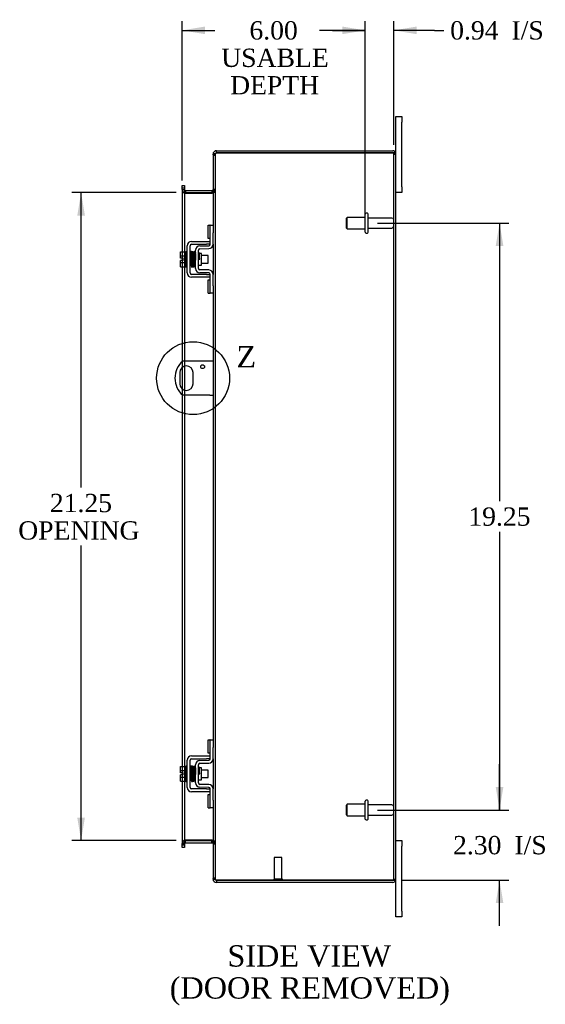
# Model space of a CAD drawing. Header units: inches. Extents: x 2 to 115, y 1 to 79.
# Tile 5 of 8: x 61 to 79, y 20 to 52. Entities that reach past the tile are written whole.
import ezdxf
from ezdxf.enums import TextEntityAlignment as Align
from ezdxf.lldxf.tags import DXFTag

# ---------------------------------------------------------------- set-up
doc = ezdxf.new("R2010")
doc.units = ezdxf.units.IN
doc.header["$MEASUREMENT"] = 0
doc.layers.get('0').update_dxf_attribs({"linetype": 'CONTINUOUS'})
for name, color, linetype in [('COM40153-1', 7, 'CONTINUOUS'), ('COM42667', 7, 'CONTINUOUS'), ('COM42780', 7, 'CONTINUOUS'), ('COM48430', 7, 'CONTINUOUS'), ('DEFAULT', 7, 'CONTINUOUS'), ('FET07710', 7, 'CONTINUOUS'), ('SCC19011', 7, 'CONTINUOUS'), ('SPR20265', 7, 'CONTINUOUS'), ('STD21878', 7, 'CONTINUOUS'), ('STD26094', 7, 'CONTINUOUS'), ('WAF25035', 7, 'CONTINUOUS')]:
    doc.layers.add(name, color=color, linetype=linetype)
doc.styles.add('SEACAD_TIMES_NEW_ROMAN', font='times.ttf')
tags = doc.linetypes.add('CENTER2', pattern=[1.125, 0.75, -0.125, 0.125, -0.125]).pattern_tags.tags
tags[10:11] = [DXFTag(74, 4), DXFTag(75, 0), DXFTag(340, '0'), DXFTag(46, 0.0), DXFTag(50, 0.0), DXFTag(44, 0.0), DXFTag(45, 0.0)]
tags[8:9] = [DXFTag(74, 4), DXFTag(75, 0), DXFTag(340, '0'), DXFTag(46, 0.0), DXFTag(50, 0.0), DXFTag(44, 0.0), DXFTag(45, 0.0)]
tags[6:7] = [DXFTag(74, 4), DXFTag(75, 0), DXFTag(340, '0'), DXFTag(46, 0.0), DXFTag(50, 0.0), DXFTag(44, 0.0), DXFTag(45, 0.0)]
tags[4:5] = [DXFTag(74, 4), DXFTag(75, 0), DXFTag(340, '0'), DXFTag(46, 0.0), DXFTag(50, 0.0), DXFTag(44, 0.0), DXFTag(45, 0.0)]

# ---------------------------------------------------------------- blocks, each defined once
blk = doc.blocks.new('GDIMGGROUP9')
at = {"layer": 'DEFAULT', "linetype": 'Continuous'}
for points in [[(77.141, 26.778), (76.891, 26.778), (77.016, 26.028)], [(77.141, 22.975), (77.016, 23.725), (76.891, 22.975)]]:
    blk.add_hatch(color=136, dxfattribs=at).paths.add_polyline_path(points)
at = {"layer": 'DEFAULT', "color": 136, "linetype": 'Continuous'}
for p, q in [((77.016, 26.028), (77.016, 27.528)), ((73.009, 26.028), (77.316, 26.028)), ((73.81, 23.725), (77.316, 23.725)), ((77.016, 22.225), (77.016, 23.725))]:
    blk.add_line(p, q, dxfattribs=at)
at = {"layer": 'DEFAULT', "color": 136, "linetype": 'Continuous', "style": 'SEACAD_TIMES_NEW_ROMAN'}
for s, p in [('I/S', (77.504, 25.176)), ('2.30', (75.491, 25.176))]:
    blk.add_text(s, height=0.6, dxfattribs=at).set_placement(p, align=Align.TOP_LEFT)
blk = doc.blocks.new('GDIMGGROUP10')
at = {"layer": 'DEFAULT', "linetype": 'Continuous'}
for points in [[(77.141, 44.528), (77.016, 45.278), (76.891, 44.528)], [(77.141, 26.778), (76.891, 26.778), (77.016, 26.028)]]:
    blk.add_hatch(color=136, dxfattribs=at).paths.add_polyline_path(points)
at = {"layer": 'DEFAULT', "color": 136, "linetype": 'Continuous'}
for p, q in [((73.009, 45.278), (77.316, 45.278)), ((77.016, 45.278), (77.016, 36.163)), ((77.016, 35.156), (77.016, 26.028)), ((73.009, 26.028), (77.316, 26.028))]:
    blk.add_line(p, q, dxfattribs=at)
at = {"layer": 'DEFAULT', "color": 136, "linetype": 'Continuous', "style": 'SEACAD_TIMES_NEW_ROMAN'}
blk.add_text('19.25', height=0.6, dxfattribs=at).set_placement((75.993, 35.953), align=Align.TOP_LEFT)
blk = doc.blocks.new('GDIMGGROUP19')
at = {"layer": 'DEFAULT', "linetype": 'Continuous'}
for points in [[(63.164, 45.528), (63.414, 45.528), (63.289, 46.278)], [(63.164, 25.778), (63.289, 25.028), (63.414, 25.778)]]:
    blk.add_hatch(color=136, dxfattribs=at).paths.add_polyline_path(points)
at = {"layer": 'DEFAULT', "color": 136, "linetype": 'Continuous'}
for p, q in [((66.413, 46.278), (62.989, 46.278)), ((63.289, 36.609), (63.289, 46.278)), ((63.289, 25.028), (63.289, 34.707)), ((66.413, 25.028), (62.989, 25.028))]:
    blk.add_line(p, q, dxfattribs=at)
at = {"layer": 'DEFAULT', "color": 136, "linetype": 'Continuous', "style": 'SEACAD_TIMES_NEW_ROMAN'}
for s, p in [('21.25', (62.265, 36.399)), ('OPENING ', (61.227, 35.499))]:
    blk.add_text(s, height=0.6, dxfattribs=at).set_placement(p, align=Align.TOP_LEFT)
blk = doc.blocks.new('GDIMGGROUP23')
at = {"layer": 'DEFAULT', "linetype": 'Continuous'}
for points in [[(67.355, 51.726), (66.605, 51.601), (67.355, 51.476)], [(71.859, 51.726), (71.859, 51.476), (72.609, 51.601)]]:
    blk.add_hatch(color=136, dxfattribs=at).paths.add_polyline_path(points)
at = {"layer": 'DEFAULT', "color": 136, "linetype": 'Continuous'}
for p, q in [((66.605, 46.679), (66.605, 51.901)), ((72.609, 45.578), (72.609, 51.901)), ((66.605, 51.601), (67.677, 51.601)), ((71.537, 51.601), (72.609, 51.601))]:
    blk.add_line(p, q, dxfattribs=at)
at = {"layer": 'DEFAULT', "color": 136, "linetype": 'Continuous', "style": 'SEACAD_TIMES_NEW_ROMAN'}
for s, p in [('6.00', (68.811, 51.901)), ('USABLE', (67.887, 51.001)), ('DEPTH', (68.178, 50.101))]:
    blk.add_text(s, height=0.6, dxfattribs=at).set_placement(p, align=Align.TOP_LEFT)
blk = doc.blocks.new('GDIMGGROUP26')
at = {"layer": 'DEFAULT', "linetype": 'Continuous'}
for points in [[(71.859, 51.726), (71.859, 51.476), (72.609, 51.601)], [(74.296, 51.726), (73.546, 51.601), (74.296, 51.476)]]:
    blk.add_hatch(color=136, dxfattribs=at).paths.add_polyline_path(points)
at = {"layer": 'DEFAULT', "color": 136, "linetype": 'Continuous'}
for p, q in [((72.609, 45.578), (72.609, 51.901)), ((73.546, 47.845), (73.546, 51.901)), ((72.609, 51.601), (71.109, 51.601)), ((74.886, 51.601), (73.546, 51.601)), ((74.886, 51.601), (75.186, 51.601))]:
    blk.add_line(p, q, dxfattribs=at)
at = {"layer": 'DEFAULT', "color": 136, "linetype": 'Continuous', "style": 'SEACAD_TIMES_NEW_ROMAN'}
for s, p in [('0.94', (75.396, 51.901)), ('I/S', (77.408, 51.901))]:
    blk.add_text(s, height=0.6, dxfattribs=at).set_placement(p, align=Align.TOP_LEFT)
blk = doc.blocks.new('SE1')
at = {"color": 136, "linetype": 'Continuous', "style": 'SEACAD_TIMES_NEW_ROMAN'}
blk.add_text('Z', height=0.7, dxfattribs=at).set_placement((68.385, 41.243), align=Align.TOP_LEFT)
blk = doc.blocks.new('SE')
at = {"layer": 'DEFAULT', "color": 7, "linetype": 'CENTER2'}
blk.add_circle((66.962, 40.193), 1.196, dxfattribs=at)
at = {"layer": 'DEFAULT'}
blk.add_blockref('SE1', (0, 0), dxfattribs=at)

msp = doc.modelspace()

# ---------------------------------------------------------------- linework, layer by layer
at = {"layer": 'COM40153-1', "color": 7}
for p, q in [((67.51, 40.755), (66.622, 40.755)), ((67.618, 40.755), (67.51, 40.755)), ((66.525, 40.374), (66.525, 40.011)), ((66.962, 40.011), (66.962, 40.374)), ((67.51, 39.63), (66.622, 39.63)), ((67.51, 39.63), (67.618, 39.63))]:
    msp.add_line(p, q, dxfattribs=at)
msp.add_circle((67.274, 40.568), 0.0625, dxfattribs=at)
for centre, radius, start, end in [((67.118, 40.193), 0.75, 131.4096, 228.5904), ((66.743, 40.374), 0.218, 0, 180), ((66.743, 40.011), 0.218, 180, 0)]:
    msp.add_arc(centre, radius, start, end, dxfattribs=at)
at = {"layer": 'COM42667', "color": 7}
for p, q in [((66.916, 44.68), (67.398, 44.68)), ((66.916, 44.585), (67.398, 44.585)), ((67.398, 44.68), (67.523, 44.68)), ((67.523, 44.585), (67.398, 44.585)), ((66.773, 43.645), (66.773, 44.537)), ((66.868, 43.645), (66.868, 44.537)), ((67.398, 43.597), (66.916, 43.597)), ((67.398, 43.502), (66.916, 43.502)), ((67.398, 43.597), (67.523, 43.597)), ((67.523, 43.502), (67.398, 43.502)), ((66.916, 27.804), (67.398, 27.804)), ((67.398, 27.804), (67.523, 27.804)), ((66.773, 26.769), (66.773, 27.661)), ((66.868, 26.769), (66.868, 27.661)), ((66.916, 27.709), (67.398, 27.709)), ((67.523, 27.709), (67.398, 27.709)), ((67.398, 26.721), (66.916, 26.721)), ((67.398, 26.626), (66.916, 26.626)), ((67.398, 26.721), (67.523, 26.721)), ((67.523, 26.626), (67.398, 26.626))]:
    msp.add_line(p, q, dxfattribs=at)
for centre, radius, start, end in [((66.916, 44.537), 0.143, 90, 180), ((66.916, 44.537), 0.048, 90, 180), ((66.916, 43.645), 0.143, 180, 270), ((66.916, 43.645), 0.048, 180, 270), ((66.916, 27.661), 0.143, 90, 180), ((66.916, 27.661), 0.048, 90, 180), ((66.916, 26.769), 0.143, 180, 270), ((66.916, 26.769), 0.048, 180, 270)]:
    msp.add_arc(centre, radius, start, end, dxfattribs=at)
at = {"layer": 'COM42780', "color": 7}
for p, q in [((67.459, 44.769), (67.459, 45.206)), ((67.459, 45.206), (67.509, 45.206)), ((67.523, 45.206), (67.509, 45.206)), ((67.523, 44.956), (67.523, 45.206)), ((67.523, 45.206), (67.618, 45.206)), ((67.523, 44.584), (67.523, 44.956)), ((67.618, 45.16), (67.618, 44.956)), ((67.618, 44.584), (67.618, 44.956)), ((67.509, 44.769), (67.459, 44.769)), ((67.509, 44.769), (67.523, 44.769)), ((67.046, 43.794), (67.046, 44.388)), ((67.141, 43.794), (67.141, 44.388)), ((67.236, 44.286), (67.17, 44.286)), ((67.187, 44.531), (67.476, 44.536)), ((67.188, 44.436), (67.478, 44.441)), ((67.236, 43.896), (67.236, 44.286)), ((67.141, 43.896), (67.236, 43.896)), ((67.476, 43.646), (67.187, 43.651)), ((67.478, 43.741), (67.188, 43.746)), ((67.459, 42.976), (67.459, 43.413)), ((67.459, 43.413), (67.509, 43.413)), ((67.523, 43.413), (67.509, 43.413)), ((67.523, 43.226), (67.523, 43.598)), ((67.618, 43.226), (67.618, 43.598)), ((67.459, 42.976), (67.509, 42.976)), ((67.509, 42.976), (67.523, 42.976)), ((67.523, 42.976), (67.523, 43.226)), ((67.618, 42.976), (67.523, 42.976)), ((67.618, 43.226), (67.618, 43.022)), ((67.459, 27.893), (67.459, 28.33)), ((67.459, 28.33), (67.509, 28.33)), ((67.523, 28.33), (67.509, 28.33)), ((67.523, 28.08), (67.523, 28.33)), ((67.523, 28.33), (67.618, 28.33)), ((67.618, 28.284), (67.618, 28.08)), ((67.509, 27.893), (67.459, 27.893)), ((67.509, 27.893), (67.523, 27.893)), ((67.523, 27.708), (67.523, 28.08)), ((67.618, 27.708), (67.618, 28.08)), ((67.046, 26.918), (67.046, 27.512)), ((67.141, 26.918), (67.141, 27.512)), ((67.187, 27.655), (67.476, 27.66)), ((67.188, 27.56), (67.478, 27.565)), ((67.236, 27.41), (67.17, 27.41)), ((67.236, 27.02), (67.236, 27.41)), ((67.141, 27.02), (67.236, 27.02)), ((67.478, 26.865), (67.188, 26.87)), ((67.476, 26.77), (67.187, 26.775)), ((67.459, 26.1), (67.459, 26.537)), ((67.459, 26.537), (67.509, 26.537)), ((67.523, 26.537), (67.509, 26.537)), ((67.523, 26.35), (67.523, 26.722)), ((67.618, 26.35), (67.618, 26.722)), ((67.523, 26.1), (67.523, 26.35)), ((67.618, 26.35), (67.618, 26.146)), ((67.459, 26.1), (67.509, 26.1)), ((67.509, 26.1), (67.523, 26.1)), ((67.618, 26.1), (67.523, 26.1))]:
    msp.add_line(p, q, dxfattribs=at)
for centre, radius, start, end in [((67.475, 44.584), 0.048, 271, 0), ((67.475, 44.584), 0.143, 271, 0), ((67.189, 44.388), 0.143, 91, 180), ((67.189, 44.388), 0.048, 91, 180), ((67.189, 43.794), 0.143, 180, 269), ((67.189, 43.794), 0.048, 180, 269), ((67.475, 43.598), 0.048, 0, 89), ((67.475, 43.598), 0.143, 0, 89), ((67.189, 27.512), 0.143, 91, 180), ((67.189, 27.512), 0.048, 91, 180), ((67.475, 27.708), 0.048, 271, 0), ((67.475, 27.708), 0.143, 271, 0), ((67.189, 26.918), 0.143, 180, 269), ((67.189, 26.918), 0.048, 180, 269), ((67.475, 26.722), 0.143, 0, 89), ((67.475, 26.722), 0.048, 0, 89)]:
    msp.add_arc(centre, radius, start, end, dxfattribs=at)
at = {"layer": 'COM48430', "color": 7}
for p, q in [((67.642, 47.545), (67.618, 47.545)), ((67.618, 47.521), (67.618, 47.545)), ((67.618, 47.521), (67.69, 47.521)), ((67.618, 47.519), (67.618, 47.521)), ((67.69, 47.519), (67.618, 47.519)), ((67.618, 47.519), (67.618, 45.16)), ((67.618, 47.503), (67.69, 47.503)), ((67.69, 47.545), (67.642, 47.545)), ((67.69, 47.521), (67.69, 47.545)), ((67.69, 47.519), (67.69, 47.521)), ((67.69, 47.519), (67.69, 23.787)), ((67.726, 47.581), (67.726, 47.653)), ((67.726, 47.653), (73.51, 47.653)), ((67.726, 47.581), (73.51, 47.581)), ((73.51, 47.581), (67.726, 47.581)), ((73.612, 47.581), (73.51, 47.581)), ((73.51, 47.581), (73.612, 47.581)), ((73.546, 23.761), (73.546, 47.545)), ((73.546, 47.545), (73.618, 47.545)), ((73.618, 23.761), (73.618, 47.545)), ((66.605, 46.508), (66.677, 46.508)), ((66.605, 46.432), (66.605, 46.508)), ((66.677, 46.508), (66.677, 46.432)), ((66.605, 46.432), (66.605, 46.424)), ((66.605, 46.379), (66.605, 46.424)), ((66.677, 46.424), (66.605, 46.424)), ((66.605, 46.386), (66.677, 46.386)), ((66.605, 46.379), (66.605, 44.332)), ((66.677, 46.368), (66.605, 46.368)), ((66.677, 46.432), (66.677, 46.424)), ((66.677, 46.424), (66.677, 46.379)), ((66.677, 46.379), (66.677, 44.332)), ((66.713, 46.35), (66.713, 46.278)), ((66.713, 46.35), (67.582, 46.35)), ((66.713, 46.278), (67.582, 46.278)), ((66.713, 46.264), (67.582, 46.264)), ((67.582, 46.35), (67.582, 46.278)), ((67.69, 46.386), (67.618, 46.386)), ((67.618, 46.368), (67.69, 46.368)), ((67.618, 44.584), (67.618, 43.598)), ((66.605, 44.332), (66.605, 44.125)), ((66.677, 44.332), (66.677, 43.85)), ((66.605, 44.125), (66.605, 44.057)), ((66.605, 44.057), (66.605, 43.85)), ((66.605, 43.85), (66.605, 40.74)), ((66.677, 43.85), (66.677, 40.755)), ((67.618, 43.022), (67.618, 28.284)), ((66.605, 40.74), (66.605, 40.544)), ((66.677, 40.755), (66.677, 40.583)), ((66.605, 40.544), (66.605, 39.842)), ((66.677, 40.583), (66.677, 39.803)), ((66.605, 39.842), (66.605, 39.646)), ((66.677, 39.803), (66.677, 39.63)), ((66.605, 39.646), (66.605, 27.456)), ((66.677, 39.63), (66.677, 27.456)), ((66.605, 27.456), (66.605, 27.249)), ((66.677, 27.456), (66.677, 26.974)), ((67.618, 27.708), (67.618, 26.722)), ((66.605, 27.249), (66.605, 27.181)), ((66.605, 27.181), (66.605, 26.974)), ((66.605, 26.974), (66.605, 24.926)), ((66.677, 26.974), (66.677, 24.926)), ((67.618, 26.146), (67.618, 23.787)), ((66.677, 24.938), (66.605, 24.938)), ((66.605, 24.881), (66.605, 24.926)), ((66.677, 24.92), (66.605, 24.92)), ((66.605, 24.874), (66.605, 24.881)), ((66.605, 24.881), (66.677, 24.881)), ((66.605, 24.798), (66.605, 24.874)), ((66.677, 24.926), (66.677, 24.881)), ((66.677, 24.874), (66.677, 24.881)), ((66.677, 24.874), (66.677, 24.798)), ((67.582, 25.041), (66.713, 25.041)), ((66.713, 24.956), (66.713, 25.028)), ((66.713, 25.028), (67.582, 25.028)), ((66.713, 24.956), (67.582, 24.956)), ((67.582, 24.956), (67.582, 25.028)), ((67.618, 24.938), (67.69, 24.938)), ((67.618, 24.92), (67.69, 24.92)), ((66.677, 24.798), (66.605, 24.798)), ((67.618, 23.803), (67.69, 23.803)), ((67.69, 23.787), (67.618, 23.787)), ((67.618, 23.785), (67.618, 23.787)), ((67.618, 23.785), (67.69, 23.785)), ((67.618, 23.761), (67.618, 23.785)), ((67.642, 23.761), (67.618, 23.761)), ((67.69, 23.761), (67.642, 23.761)), ((67.69, 23.785), (67.69, 23.787)), ((67.69, 23.761), (67.69, 23.785)), ((73.51, 23.725), (67.726, 23.725)), ((67.726, 23.725), (67.726, 23.653)), ((67.726, 23.725), (73.51, 23.725)), ((73.51, 23.653), (67.726, 23.653)), ((73.612, 23.725), (73.51, 23.725)), ((73.51, 23.725), (73.612, 23.725)), ((73.546, 23.761), (73.618, 23.761))]:
    msp.add_line(p, q, dxfattribs=at)
for centre, radius, start, end in [((67.726, 47.545), 0.108, 90, 180), ((67.726, 47.545), 0.036, 128.7233, 180), ((67.726, 47.545), 0.036, 90, 128.7233), ((73.51, 47.545), 0.108, 19.4712, 90), ((73.51, 47.545), 0.036, 0, 90), ((73.51, 47.545), 0.108, 0, 19.4712), ((66.713, 46.386), 0.108, 180, 259.6032), ((66.711, 46.37), 0.106, 181.3077, 271.1923), ((66.713, 46.386), 0.036, 180, 270), ((66.713, 46.386), 0.108, 259.6032, 270), ((67.582, 46.386), 0.036, 270, 0), ((67.584, 46.37), 0.106, 268.8074, 358.6926), ((67.582, 46.386), 0.108, 270, 280.3994), ((67.582, 46.386), 0.108, 280.3994, 0), ((66.711, 24.935), 0.106, 88.8074, 178.6926), ((66.713, 24.92), 0.108, 100.3965, 180), ((66.713, 24.92), 0.036, 90, 180), ((66.713, 24.92), 0.108, 90, 100.3965), ((67.584, 24.935), 0.106, 1.3077, 91.1923), ((67.582, 24.92), 0.108, 79.6016, 90), ((67.582, 24.92), 0.036, 0, 90), ((67.582, 24.92), 0.108, 0, 79.6016), ((67.726, 23.761), 0.108, 180, 270), ((67.726, 23.761), 0.036, 180, 231.2767), ((67.726, 23.761), 0.036, 231.2767, 270), ((73.51, 23.761), 0.036, 270, 0), ((73.51, 23.761), 0.108, 270, 340.5288), ((73.51, 23.761), 0.108, 340.5288, 0)]:
    msp.add_arc(centre, radius, start, end, dxfattribs=at)
for centre, major_axis, start_param, end_param in [((73.51, 47.545), (-0.036, 0), 3.141593, 4.712389), ((73.51, 47.545), (-0.108, 0), 3.141593, 3.48143), ((73.51, 23.761), (-0.036, 0), 1.570796, 3.141593), ((73.51, 23.761), (-0.108, 0), 2.801756, 3.141593)]:
    msp.add_ellipse(centre, major_axis=major_axis, ratio=0.997813, start_param=start_param, end_param=end_param, dxfattribs=at)
for points, knots in [([(67.618, 47.519), (67.618, 47.524), (67.621, 47.529), (67.632, 47.54), (67.64, 47.545), (67.66, 47.555), (67.672, 47.56), (67.698, 47.57), (67.712, 47.576), (67.726, 47.581)], [0, 0, 0, 0, 0.25, 0.25, 0.5, 0.5, 0.75, 0.75, 1, 1, 1, 1]), ([(67.69, 47.519), (67.69, 47.529), (67.694, 47.54), (67.707, 47.56), (67.717, 47.57), (67.726, 47.581)], [0, 0, 0, 0, 0.5, 0.5, 1, 1, 1, 1]), ([(66.677, 46.368), (66.677, 46.357), (66.678, 46.347), (66.68, 46.327), (66.682, 46.316), (66.685, 46.302), (66.687, 46.297), (66.69, 46.288), (66.692, 46.283), (66.697, 46.275), (66.7, 46.272), (66.704, 46.268), (66.706, 46.266), (66.709, 46.265), (66.711, 46.264), (66.713, 46.264)], [0, 0, 0, 0, 0.25, 0.25, 0.5, 0.5, 0.625, 0.625, 0.75, 0.75, 0.875, 0.875, 0.9375, 0.9375, 1, 1, 1, 1]), ([(67.582, 46.264), (67.584, 46.265), (67.586, 46.265), (67.589, 46.266), (67.591, 46.268), (67.596, 46.272), (67.598, 46.275), (67.603, 46.283), (67.605, 46.288), (67.608, 46.297), (67.61, 46.302), (67.614, 46.316), (67.615, 46.327), (67.618, 46.347), (67.618, 46.357), (67.618, 46.368)], [0, 0, 0, 0, 0.0625, 0.0625, 0.125, 0.125, 0.25, 0.25, 0.375, 0.375, 0.5, 0.5, 0.75, 0.75, 1, 1, 1, 1]), ([(66.713, 25.041), (66.711, 25.041), (66.709, 25.041), (66.706, 25.039), (66.704, 25.038), (66.7, 25.034), (66.697, 25.03), (66.692, 25.022), (66.69, 25.018), (66.687, 25.009), (66.685, 25.004), (66.682, 24.989), (66.68, 24.979), (66.678, 24.959), (66.677, 24.948), (66.677, 24.938)], [0, 0, 0, 0, 0.0625, 0.0625, 0.125, 0.125, 0.25, 0.25, 0.375, 0.375, 0.5, 0.5, 0.75, 0.75, 1, 1, 1, 1]), ([(67.618, 24.938), (67.618, 24.948), (67.618, 24.959), (67.615, 24.979), (67.614, 24.989), (67.61, 25.004), (67.608, 25.009), (67.605, 25.018), (67.603, 25.022), (67.598, 25.03), (67.596, 25.034), (67.591, 25.038), (67.589, 25.039), (67.586, 25.041), (67.584, 25.041), (67.582, 25.041)], [0, 0, 0, 0, 0.25, 0.25, 0.5, 0.5, 0.625, 0.625, 0.75, 0.75, 0.875, 0.875, 0.9375, 0.9375, 1, 1, 1, 1]), ([(67.726, 23.725), (67.712, 23.73), (67.698, 23.735), (67.672, 23.745), (67.66, 23.751), (67.64, 23.761), (67.632, 23.766), (67.621, 23.776), (67.618, 23.781), (67.618, 23.787)], [0, 0, 0, 0, 0.25, 0.25, 0.5, 0.5, 0.75, 0.75, 1, 1, 1, 1]), ([(67.726, 23.725), (67.717, 23.735), (67.707, 23.745), (67.694, 23.766), (67.69, 23.776), (67.69, 23.787)], [0, 0, 0, 0, 0.5, 0.5, 1, 1, 1, 1])]:
    msp.add_open_spline(points, degree=3, knots=knots, dxfattribs=at)
at = {"layer": 'FET07710', "color": 7}
for p, q in [((73.618, 48.59), (73.618, 48.778)), ((73.618, 48.778), (73.805, 48.778)), ((73.805, 48.778), (73.805, 48.59)), ((73.618, 47.545), (73.618, 48.59)), ((73.805, 46.465), (73.805, 48.59)), ((73.805, 46.278), (73.618, 46.278)), ((73.805, 46.465), (73.805, 46.278)), ((73.618, 25.028), (73.805, 25.028)), ((73.805, 25.028), (73.805, 24.84)), ((73.805, 22.715), (73.805, 24.84)), ((73.618, 22.715), (73.618, 23.761)), ((73.618, 22.528), (73.618, 22.715)), ((73.805, 22.715), (73.805, 22.528)), ((73.805, 22.528), (73.618, 22.528))]:
    msp.add_line(p, q, dxfattribs=at)
at = {"layer": 'SCC19011', "color": 7}
for p, q in [((66.547, 44.332), (66.728, 44.332)), ((66.547, 44.2), (66.547, 44.332)), ((66.547, 44.2), (66.728, 44.2)), ((66.547, 44.125), (66.547, 44.2)), ((66.642, 44.125), (66.547, 44.125)), ((66.547, 43.982), (66.547, 44.057)), ((66.642, 44.057), (66.547, 44.057)), ((66.547, 43.982), (66.728, 43.982)), ((66.547, 43.85), (66.547, 43.982)), ((66.642, 44.057), (66.642, 44.125)), ((66.891, 44.213), (66.868, 44.213)), ((66.868, 43.969), (66.899, 43.969)), ((66.941, 44.213), (66.926, 44.213)), ((66.934, 43.969), (66.95, 43.969)), ((66.991, 44.213), (66.976, 44.213)), ((66.985, 43.969), (67, 43.969)), ((67.04, 44.213), (67.026, 44.213)), ((67.035, 43.969), (67.046, 43.969)), ((67.46, 44.213), (67.236, 44.213)), ((67.236, 43.969), (67.46, 43.969)), ((67.46, 43.969), (67.46, 44.213)), ((66.547, 43.85), (66.728, 43.85)), ((66.547, 27.456), (66.728, 27.456)), ((66.547, 27.324), (66.547, 27.456)), ((66.547, 27.324), (66.728, 27.324)), ((66.547, 27.249), (66.547, 27.324)), ((66.642, 27.249), (66.547, 27.249)), ((66.547, 27.106), (66.547, 27.181)), ((66.642, 27.181), (66.547, 27.181)), ((66.642, 27.181), (66.642, 27.249)), ((66.891, 27.337), (66.868, 27.337)), ((66.941, 27.337), (66.926, 27.337)), ((66.991, 27.337), (66.976, 27.337)), ((67.04, 27.337), (67.026, 27.337)), ((67.46, 27.337), (67.236, 27.337)), ((67.46, 27.093), (67.46, 27.337)), ((66.547, 27.106), (66.728, 27.106)), ((66.547, 26.974), (66.547, 27.106)), ((66.547, 26.974), (66.728, 26.974)), ((66.868, 27.093), (66.899, 27.093)), ((66.934, 27.093), (66.95, 27.093)), ((66.985, 27.093), (67, 27.093)), ((67.035, 27.093), (67.046, 27.093)), ((67.236, 27.093), (67.46, 27.093))]:
    msp.add_line(p, q, dxfattribs=at)
at = {"layer": 'SPR20265', "color": 7}
for p, q in [((67.145, 44.091), (67.18, 44.091)), ((67.145, 27.215), (67.18, 27.215))]:
    msp.add_line(p, q, dxfattribs=at)
for centre, radius, start, end in [((71.849, 43.912), 4.985, 175.1825, 176.5376), ((67, 44.316), 0.0181, 0.2962, 180.6354), ((71.818, 43.913), 4.919, 179.5796, 179.9446), ((71.849, 27.036), 4.985, 175.1825, 176.5376), ((67, 27.44), 0.0181, 0.2962, 180.6354), ((71.818, 27.037), 4.919, 179.5796, 179.9446)]:
    msp.add_arc(centre, radius, start, end, dxfattribs=at)
for centre in [(66.881, 43.918), (66.881, 27.042)]:
    msp.add_ellipse(centre, major_axis=(-0.0175, 0), ratio=0.707107, start_param=0.666946, end_param=5.616239, dxfattribs=at)
for points, knots in [([(66.917, 44.334), (66.917, 44.335), (66.917, 44.337), (66.916, 44.339), (66.914, 44.342), (66.912, 44.344), (66.909, 44.347), (66.906, 44.348), (66.901, 44.349), (66.895, 44.348), (66.888, 44.345), (66.882, 44.336), (66.881, 44.33), (66.881, 44.327)], [0.0396226, 0.0396226, 0.0396226, 0.0396226, 0.0780267, 0.1170502, 0.1577954, 0.2011902, 0.2478129, 0.2979655, 0.3517973, 0.4729948, 0.6248981, 0.8034762, 1, 1, 1, 1]), ([(66.883, 44.329), (66.883, 44.329), (66.883, 44.329), (66.885, 44.325), (66.886, 44.308), (66.888, 44.273), (66.89, 44.232), (66.892, 44.191), (66.893, 44.152), (66.894, 44.12), (66.895, 44.092), (66.896, 44.066), (66.897, 44.037), (66.898, 44.001), (66.9, 43.962), (66.901, 43.921), (66.903, 43.884), (66.905, 43.863), (66.907, 43.853), (66.907, 43.852), (66.908, 43.852)], [0.0428448, 0.0428448, 0.0428448, 0.0428448, 0.0493707, 0.0965166, 0.1838177, 0.2621122, 0.3313981, 0.3915873, 0.442651, 0.4845573, 0.517305, 0.5463918, 0.5840799, 0.6308029, 0.6865586, 0.7513512, 0.8251567, 0.9079354, 0.9528299, 0.9949485, 0.9949485, 0.9949485, 0.9949485]), ([(66.942, 43.856), (66.942, 43.856), (66.941, 43.857), (66.94, 43.865), (66.938, 43.886), (66.936, 43.922), (66.935, 43.962), (66.933, 44.001), (66.932, 44.037), (66.931, 44.066), (66.93, 44.092), (66.929, 44.12), (66.928, 44.153), (66.927, 44.191), (66.925, 44.233), (66.923, 44.275), (66.921, 44.312), (66.919, 44.33), (66.918, 44.335), (66.917, 44.335), (66.917, 44.335)], [0.0082904, 0.0082904, 0.0082904, 0.0082904, 0.0463217, 0.0904884, 0.1721194, 0.2451076, 0.3093398, 0.3647219, 0.4112014, 0.4487348, 0.4777229, 0.5103833, 0.5522319, 0.6033254, 0.6637125, 0.7334726, 0.8126389, 0.9013495, 0.9494612, 0.9625305, 0.9625305, 0.9625305, 0.9625305]), ([(66.932, 44.327), (66.931, 44.323), (66.93, 44.311), (66.927, 44.278), (66.926, 44.248), (66.925, 44.232), (66.925, 44.23)], [0.0983562, 0.0983562, 0.0983562, 0.0983562, 0.1868214, 0.2657323, 0.3352063, 0.3444051, 0.3444051, 0.3444051, 0.3444051]), ([(66.97, 44.316), (66.969, 44.321), (66.968, 44.328), (66.961, 44.337), (66.956, 44.34), (66.951, 44.341), (66.947, 44.341), (66.944, 44.34), (66.94, 44.338), (66.937, 44.335), (66.935, 44.331), (66.934, 44.327), (66.933, 44.324), (66.933, 44.323)], [0, 0, 0, 0, 0.337377, 0.476585, 0.593946, 0.643993, 0.690857, 0.738213, 0.787078, 0.837877, 0.890521, 0.944659, 1, 1, 1, 1]), ([(66.934, 44.318), (66.935, 44.311), (66.936, 44.301), (66.938, 44.273), (66.939, 44.247), (66.941, 44.216), (66.942, 44.182), (66.943, 44.145), (66.945, 44.105), (66.946, 44.065), (66.947, 44.025), (66.949, 43.987), (66.95, 43.951), (66.952, 43.92), (66.953, 43.894), (66.955, 43.874), (66.956, 43.868), (66.956, 43.864)], [0, 0, 0, 0, 0.114096, 0.172444, 0.231556, 0.291424, 0.352074, 0.41347, 0.475619, 0.538515, 0.602191, 0.666616, 0.731785, 0.797698, 0.864389, 0.931825, 1, 1, 1, 1]), ([(66.991, 43.866), (66.99, 43.873), (66.989, 43.882), (66.987, 43.909), (66.986, 43.934), (66.985, 43.964), (66.983, 43.997), (66.982, 44.034), (66.981, 44.074), (66.979, 44.114), (66.978, 44.154), (66.977, 44.193), (66.975, 44.229), (66.974, 44.261), (66.972, 44.288), (66.971, 44.309), (66.97, 44.316), (66.969, 44.32)], [0, 0, 0, 0, 0.11255, 0.170301, 0.228894, 0.288343, 0.348652, 0.409846, 0.471906, 0.534819, 0.598613, 0.663299, 0.728871, 0.795304, 0.862632, 0.930869, 1, 1, 1, 1]), ([(66.983, 44.318), (66.982, 44.317), (66.981, 44.316), (66.98, 44.305), (66.978, 44.283), (66.976, 44.252), (66.975, 44.232), (66.975, 44.226)], [0, 0, 0, 0, 0.0472227, 0.0921716, 0.1750548, 0.2489571, 0.2784285, 0.2784285, 0.2784285, 0.2784285]), ([(66.983, 44.314), (66.984, 44.313), (66.985, 44.309), (66.987, 44.283), (66.989, 44.248), (66.991, 44.21), (66.992, 44.173), (66.993, 44.14), (66.994, 44.112), (66.995, 44.087), (66.996, 44.062), (66.997, 44.032), (66.999, 43.996), (67, 43.957), (67.002, 43.918), (67.004, 43.886), (67.006, 43.869), (67.008, 43.865), (67.008, 43.866), (67.008, 43.866)], [0.0030112, 0.0030112, 0.0030112, 0.0030112, 0.0909917, 0.1731863, 0.2465669, 0.311077, 0.3667189, 0.4135009, 0.4513874, 0.480626, 0.512859, 0.5543701, 0.6051903, 0.6653393, 0.7348112, 0.8136551, 0.9019497, 0.9497813, 0.9562509, 0.9562509, 0.9562509, 0.9562509]), ([(67.042, 43.873), (67.042, 43.873), (67.041, 43.875), (67.039, 43.89), (67.037, 43.921), (67.035, 43.959), (67.034, 43.997), (67.032, 44.032), (67.031, 44.062), (67.03, 44.087), (67.029, 44.112), (67.028, 44.14), (67.027, 44.173), (67.026, 44.211), (67.024, 44.25), (67.022, 44.285), (67.02, 44.312), (67.018, 44.316), (67.017, 44.318)], [0.0508211, 0.0508211, 0.0508211, 0.0508211, 0.0952109, 0.1816569, 0.2594098, 0.3283239, 0.3882799, 0.4391299, 0.4807756, 0.5131634, 0.542566, 0.5806951, 0.6278338, 0.6839911, 0.7492285, 0.8236176, 0.9071856, 1, 1, 1, 1]), ([(67.046, 44.325), (67.044, 44.325), (67.041, 44.323), (67.035, 44.318), (67.032, 44.312), (67.03, 44.3), (67.028, 44.281), (67.027, 44.255), (67.026, 44.237), (67.025, 44.225), (67.025, 44.221)], [0.5124349, 0.5124349, 0.5124349, 0.5124349, 0.5178789, 0.5252166, 0.5427055, 0.5634357, 0.6072937, 0.6305645, 0.6548122, 0.6650792, 0.6650792, 0.6650792, 0.6650792]), ([(67.036, 44.295), (67.036, 44.295), (67.036, 44.293), (67.037, 44.283), (67.038, 44.264), (67.039, 44.236), (67.041, 44.21), (67.042, 44.177), (67.043, 44.137), (67.045, 44.098), (67.046, 44.073), (67.046, 44.064)], [0.5350864, 0.5350864, 0.5350864, 0.5350864, 0.5440058, 0.5644762, 0.6082607, 0.6316699, 0.6560427, 0.6835919, 0.7155543, 0.7519369, 0.7723924, 0.7723924, 0.7723924, 0.7723924]), ([(67.168, 44.293), (67.168, 44.294), (67.167, 44.297), (67.166, 44.301), (67.164, 44.304), (67.16, 44.307), (67.157, 44.309), (67.152, 44.31), (67.147, 44.31), (67.143, 44.309), (67.141, 44.308)], [0, 0, 0, 0, 0.0589773, 0.1211115, 0.1849679, 0.2490189, 0.31194, 0.3728411, 0.4898099, 0.5959107, 0.5959107, 0.5959107, 0.5959107]), ([(67.18, 44.091), (67.18, 44.106), (67.178, 44.132), (67.177, 44.173), (67.175, 44.209), (67.173, 44.241), (67.172, 44.267), (67.17, 44.285), (67.169, 44.294), (67.168, 44.295), (67.167, 44.295)], [0, 0, 0, 0, 0.1236932, 0.2477957, 0.3722334, 0.4970307, 0.6222178, 0.7477992, 0.8737106, 0.9604174, 0.9604174, 0.9604174, 0.9604174]), ([(66.943, 43.852), (66.943, 43.853), (66.944, 43.855), (66.946, 43.867), (66.947, 43.892), (66.949, 43.925), (66.95, 43.946), (66.95, 43.953)], [0, 0, 0, 0, 0.0476963, 0.0930626, 0.1766351, 0.2510551, 0.2835217, 0.2835217, 0.2835217, 0.2835217]), ([(66.992, 43.858), (66.992, 43.858), (66.992, 43.857), (66.994, 43.86), (66.996, 43.876), (66.998, 43.909), (66.999, 43.939), (67, 43.956), (67, 43.959)], [0.0472657, 0.0472657, 0.0472657, 0.0472657, 0.0507927, 0.0991105, 0.1881062, 0.2674352, 0.3372685, 0.3490993, 0.3490993, 0.3490993, 0.3490993]), ([(67.141, 44.188), (67.141, 44.182), (67.142, 44.164), (67.143, 44.132), (67.145, 44.106), (67.145, 44.091)], [0.6947964, 0.6947964, 0.6947964, 0.6947964, 0.7496304, 0.874808, 1, 1, 1, 1]), ([(66.907, 43.854), (66.907, 43.853), (66.908, 43.85), (66.909, 43.846), (66.911, 43.842), (66.915, 43.839), (66.922, 43.836), (66.929, 43.836), (66.935, 43.839), (66.94, 43.844), (66.943, 43.849), (66.943, 43.853), (66.943, 43.855)], [0, 0, 0, 0, 0.065589, 0.134096, 0.204, 0.273642, 0.405923, 0.527776, 0.652215, 0.775569, 0.89228, 1, 1, 1, 1]), ([(66.956, 43.868), (66.956, 43.863), (66.957, 43.857), (66.964, 43.848), (66.97, 43.845), (66.974, 43.845), (66.978, 43.845), (66.982, 43.846), (66.985, 43.848), (66.988, 43.851), (66.99, 43.854), (66.992, 43.858), (66.992, 43.861), (66.992, 43.862)], [0, 0, 0, 0, 0.324319, 0.462115, 0.581304, 0.633213, 0.682431, 0.732423, 0.783847, 0.836789, 0.89085, 0.94542, 1, 1, 1, 1]), ([(67.008, 43.866), (67.008, 43.866), (67.009, 43.864), (67.01, 43.862), (67.011, 43.859), (67.013, 43.857), (67.016, 43.855), (67.019, 43.853), (67.024, 43.852), (67.03, 43.853), (67.037, 43.857), (67.043, 43.865), (67.044, 43.872), (67.044, 43.876)], [0.0536883, 0.0536883, 0.0536883, 0.0536883, 0.0780693, 0.1166064, 0.1566075, 0.1991192, 0.2448555, 0.2942488, 0.3475582, 0.468612, 0.6213089, 0.801496, 1, 1, 1, 1]), ([(67.044, 43.871), (67.044, 43.874), (67.045, 43.879), (67.046, 43.887), (67.046, 43.89)], [0, 0, 0, 0, 0.03057525, 0.04776553, 0.04776553, 0.04776553, 0.04776553]), ([(67.142, 43.88), (67.142, 43.882), (67.144, 43.887), (67.145, 43.892), (67.145, 43.895), (67.145, 43.896)], [0.53882854, 0.53882854, 0.53882854, 0.53882854, 0.54743841, 0.56790068, 0.56941776, 0.56941776, 0.56941776, 0.56941776]), ([(66.917, 27.458), (66.917, 27.459), (66.917, 27.461), (66.916, 27.463), (66.914, 27.466), (66.912, 27.468), (66.909, 27.471), (66.906, 27.472), (66.901, 27.473), (66.895, 27.472), (66.888, 27.469), (66.882, 27.46), (66.881, 27.454), (66.881, 27.451)], [0.0396226, 0.0396226, 0.0396226, 0.0396226, 0.0780267, 0.1170502, 0.1577954, 0.2011902, 0.2478129, 0.2979655, 0.3517973, 0.4729948, 0.6248981, 0.8034762, 1, 1, 1, 1]), ([(66.883, 27.453), (66.883, 27.453), (66.883, 27.453), (66.885, 27.449), (66.886, 27.432), (66.888, 27.397), (66.89, 27.356), (66.892, 27.315), (66.893, 27.276), (66.894, 27.244), (66.895, 27.216), (66.896, 27.19), (66.897, 27.161), (66.898, 27.125), (66.9, 27.086), (66.901, 27.045), (66.903, 27.008), (66.905, 26.987), (66.907, 26.977), (66.907, 26.976), (66.908, 26.976)], [0.0428448, 0.0428448, 0.0428448, 0.0428448, 0.0493707, 0.0965166, 0.1838177, 0.2621122, 0.3313981, 0.3915873, 0.442651, 0.4845573, 0.517305, 0.5463918, 0.5840799, 0.6308029, 0.6865586, 0.7513512, 0.8251567, 0.9079354, 0.9528299, 0.9949485, 0.9949485, 0.9949485, 0.9949485]), ([(66.942, 26.98), (66.942, 26.98), (66.941, 26.981), (66.94, 26.989), (66.938, 27.01), (66.936, 27.046), (66.935, 27.086), (66.933, 27.125), (66.932, 27.161), (66.931, 27.19), (66.93, 27.216), (66.929, 27.244), (66.928, 27.277), (66.927, 27.315), (66.925, 27.357), (66.923, 27.399), (66.921, 27.436), (66.919, 27.454), (66.918, 27.459), (66.917, 27.459), (66.917, 27.459)], [0.0082904, 0.0082904, 0.0082904, 0.0082904, 0.0463217, 0.0904884, 0.1721194, 0.2451076, 0.3093398, 0.3647219, 0.4112014, 0.4487348, 0.4777229, 0.5103833, 0.5522319, 0.6033254, 0.6637125, 0.7334726, 0.8126389, 0.9013495, 0.9494612, 0.9625305, 0.9625305, 0.9625305, 0.9625305]), ([(66.97, 27.44), (66.969, 27.445), (66.968, 27.452), (66.961, 27.461), (66.956, 27.464), (66.951, 27.465), (66.947, 27.465), (66.944, 27.464), (66.94, 27.462), (66.937, 27.459), (66.935, 27.455), (66.934, 27.451), (66.933, 27.448), (66.933, 27.447)], [0, 0, 0, 0, 0.337377, 0.476585, 0.593946, 0.643993, 0.690857, 0.738213, 0.787078, 0.837877, 0.890521, 0.944659, 1, 1, 1, 1]), ([(66.932, 27.451), (66.931, 27.447), (66.93, 27.435), (66.927, 27.402), (66.926, 27.372), (66.925, 27.356), (66.925, 27.354)], [0.0983562, 0.0983562, 0.0983562, 0.0983562, 0.1868214, 0.2657323, 0.3352063, 0.3444051, 0.3444051, 0.3444051, 0.3444051]), ([(66.934, 27.442), (66.935, 27.435), (66.936, 27.425), (66.938, 27.397), (66.939, 27.371), (66.941, 27.34), (66.942, 27.306), (66.943, 27.269), (66.945, 27.229), (66.946, 27.189), (66.947, 27.149), (66.949, 27.111), (66.95, 27.075), (66.952, 27.044), (66.953, 27.018), (66.955, 26.998), (66.956, 26.992), (66.956, 26.988)], [0, 0, 0, 0, 0.114096, 0.172444, 0.231556, 0.291424, 0.352074, 0.41347, 0.475619, 0.538515, 0.602191, 0.666616, 0.731785, 0.797698, 0.864389, 0.931825, 1, 1, 1, 1]), ([(66.991, 26.99), (66.99, 26.997), (66.989, 27.006), (66.987, 27.033), (66.986, 27.058), (66.985, 27.088), (66.983, 27.121), (66.982, 27.158), (66.981, 27.198), (66.979, 27.238), (66.978, 27.278), (66.977, 27.317), (66.975, 27.353), (66.974, 27.385), (66.972, 27.412), (66.971, 27.433), (66.97, 27.44), (66.969, 27.444)], [0, 0, 0, 0, 0.11255, 0.170301, 0.228894, 0.288343, 0.348652, 0.409846, 0.471906, 0.534819, 0.598613, 0.663299, 0.728871, 0.795304, 0.862632, 0.930869, 1, 1, 1, 1]), ([(66.983, 27.442), (66.982, 27.441), (66.981, 27.44), (66.98, 27.429), (66.978, 27.407), (66.976, 27.376), (66.975, 27.356), (66.975, 27.35)], [0, 0, 0, 0, 0.0472227, 0.0921716, 0.1750548, 0.2489571, 0.2784285, 0.2784285, 0.2784285, 0.2784285]), ([(66.983, 27.438), (66.984, 27.437), (66.985, 27.433), (66.987, 27.407), (66.989, 27.372), (66.991, 27.334), (66.992, 27.297), (66.993, 27.264), (66.994, 27.236), (66.995, 27.211), (66.996, 27.186), (66.997, 27.156), (66.999, 27.12), (67, 27.081), (67.002, 27.042), (67.004, 27.01), (67.006, 26.993), (67.008, 26.989), (67.008, 26.99), (67.008, 26.99)], [0.0030112, 0.0030112, 0.0030112, 0.0030112, 0.0909917, 0.1731863, 0.2465669, 0.311077, 0.3667189, 0.4135009, 0.4513874, 0.480626, 0.512859, 0.5543701, 0.6051903, 0.6653393, 0.7348112, 0.8136551, 0.9019497, 0.9497813, 0.9562509, 0.9562509, 0.9562509, 0.9562509]), ([(67.042, 26.997), (67.042, 26.997), (67.041, 26.999), (67.039, 27.014), (67.037, 27.045), (67.035, 27.083), (67.034, 27.121), (67.032, 27.156), (67.031, 27.186), (67.03, 27.211), (67.029, 27.236), (67.028, 27.264), (67.027, 27.297), (67.026, 27.335), (67.024, 27.374), (67.022, 27.409), (67.02, 27.436), (67.018, 27.44), (67.017, 27.442)], [0.0508211, 0.0508211, 0.0508211, 0.0508211, 0.0952109, 0.1816569, 0.2594098, 0.3283239, 0.3882799, 0.4391299, 0.4807756, 0.5131634, 0.542566, 0.5806951, 0.6278338, 0.6839911, 0.7492285, 0.8236176, 0.9071856, 1, 1, 1, 1]), ([(67.046, 27.449), (67.044, 27.449), (67.041, 27.447), (67.035, 27.442), (67.032, 27.436), (67.03, 27.424), (67.028, 27.405), (67.027, 27.379), (67.026, 27.361), (67.025, 27.349), (67.025, 27.345)], [0.5124349, 0.5124349, 0.5124349, 0.5124349, 0.5178789, 0.5252166, 0.5427055, 0.5634357, 0.6072937, 0.6305645, 0.6548122, 0.6650792, 0.6650792, 0.6650792, 0.6650792]), ([(67.036, 27.419), (67.036, 27.419), (67.036, 27.417), (67.037, 27.407), (67.038, 27.388), (67.039, 27.36), (67.041, 27.334), (67.042, 27.301), (67.043, 27.261), (67.045, 27.222), (67.046, 27.197), (67.046, 27.188)], [0.5350864, 0.5350864, 0.5350864, 0.5350864, 0.5440058, 0.5644762, 0.6082607, 0.6316699, 0.6560427, 0.6835919, 0.7155543, 0.7519369, 0.7723924, 0.7723924, 0.7723924, 0.7723924]), ([(67.168, 27.417), (67.168, 27.418), (67.167, 27.421), (67.166, 27.425), (67.164, 27.428), (67.16, 27.431), (67.157, 27.433), (67.152, 27.434), (67.147, 27.434), (67.143, 27.433), (67.141, 27.432)], [0, 0, 0, 0, 0.0589773, 0.1211115, 0.1849679, 0.2490189, 0.31194, 0.3728411, 0.4898099, 0.5959107, 0.5959107, 0.5959107, 0.5959107]), ([(67.141, 27.312), (67.141, 27.306), (67.142, 27.288), (67.143, 27.256), (67.145, 27.23), (67.145, 27.215)], [0.6947964, 0.6947964, 0.6947964, 0.6947964, 0.7496304, 0.874808, 1, 1, 1, 1]), ([(67.18, 27.215), (67.18, 27.23), (67.178, 27.256), (67.177, 27.297), (67.175, 27.333), (67.173, 27.365), (67.172, 27.391), (67.17, 27.409), (67.169, 27.418), (67.168, 27.419), (67.167, 27.419)], [0, 0, 0, 0, 0.1236932, 0.2477957, 0.3722334, 0.4970307, 0.6222178, 0.7477992, 0.8737106, 0.9604174, 0.9604174, 0.9604174, 0.9604174]), ([(66.907, 26.978), (66.907, 26.977), (66.908, 26.974), (66.909, 26.97), (66.911, 26.966), (66.915, 26.963), (66.922, 26.96), (66.929, 26.96), (66.935, 26.963), (66.94, 26.968), (66.943, 26.973), (66.943, 26.977), (66.943, 26.979)], [0, 0, 0, 0, 0.065589, 0.134096, 0.204, 0.273642, 0.405923, 0.527776, 0.652215, 0.775569, 0.89228, 1, 1, 1, 1]), ([(66.943, 26.976), (66.943, 26.977), (66.944, 26.979), (66.946, 26.991), (66.947, 27.016), (66.949, 27.049), (66.95, 27.07), (66.95, 27.077)], [0, 0, 0, 0, 0.0476963, 0.0930626, 0.1766351, 0.2510551, 0.2835217, 0.2835217, 0.2835217, 0.2835217]), ([(66.956, 26.992), (66.956, 26.987), (66.957, 26.981), (66.964, 26.972), (66.97, 26.969), (66.974, 26.969), (66.978, 26.969), (66.982, 26.97), (66.985, 26.972), (66.988, 26.975), (66.99, 26.978), (66.992, 26.982), (66.992, 26.985), (66.992, 26.986)], [0, 0, 0, 0, 0.324319, 0.462115, 0.581304, 0.633213, 0.682431, 0.732423, 0.783847, 0.836789, 0.89085, 0.94542, 1, 1, 1, 1]), ([(66.992, 26.982), (66.992, 26.982), (66.992, 26.981), (66.994, 26.984), (66.996, 27), (66.998, 27.033), (66.999, 27.063), (67, 27.08), (67, 27.083)], [0.0472657, 0.0472657, 0.0472657, 0.0472657, 0.0507927, 0.0991105, 0.1881062, 0.2674352, 0.3372685, 0.3490993, 0.3490993, 0.3490993, 0.3490993]), ([(67.008, 26.99), (67.008, 26.99), (67.009, 26.988), (67.01, 26.986), (67.011, 26.983), (67.013, 26.981), (67.016, 26.979), (67.019, 26.977), (67.024, 26.976), (67.03, 26.977), (67.037, 26.981), (67.043, 26.989), (67.044, 26.996), (67.044, 27)], [0.0536883, 0.0536883, 0.0536883, 0.0536883, 0.0780693, 0.1166064, 0.1566075, 0.1991192, 0.2448555, 0.2942488, 0.3475582, 0.468612, 0.6213089, 0.801496, 1, 1, 1, 1]), ([(67.044, 26.995), (67.044, 26.998), (67.045, 27.003), (67.046, 27.011), (67.046, 27.014)], [0, 0, 0, 0, 0.03057525, 0.04776553, 0.04776553, 0.04776553, 0.04776553]), ([(67.142, 27.004), (67.142, 27.006), (67.144, 27.011), (67.145, 27.016), (67.145, 27.019), (67.145, 27.02)], [0.53882854, 0.53882854, 0.53882854, 0.53882854, 0.54743841, 0.56790068, 0.56941776, 0.56941776, 0.56941776, 0.56941776])]:
    msp.add_open_spline(points, degree=3, knots=knots, dxfattribs=at)
at = {"layer": 'STD21878', "color": 7}
for p, q in [((69.875, 24.475), (69.625, 24.475)), ((69.625, 24.475), (69.625, 23.756)), ((69.875, 23.756), (69.875, 24.475)), ((69.891, 23.756), (69.61, 23.756)), ((69.61, 23.756), (69.61, 23.725)), ((69.61, 23.725), (69.61, 23.725)), ((69.891, 23.725), (69.891, 23.756)), ((69.891, 23.725), (69.891, 23.725))]:
    msp.add_line(p, q, dxfattribs=at)
at = {"layer": 'STD26094', "color": 7}
for p, q in [((72.609, 44.983), (72.609, 45.573)), ((72.679, 45.603), (72.639, 45.603)), ((72.709, 44.983), (72.709, 45.573)), ((72.022, 45.465), (71.984, 45.428)), ((71.984, 45.428), (71.984, 45.128)), ((72.022, 45.09), (72.022, 45.465)), ((72.609, 45.465), (72.022, 45.465)), ((73.486, 45.443), (72.709, 45.443)), ((71.984, 45.128), (72.022, 45.09)), ((72.022, 45.09), (72.609, 45.09)), ((72.639, 44.953), (72.679, 44.953)), ((72.709, 45.113), (73.486, 45.113)), ((72.022, 26.215), (71.984, 26.178)), ((71.984, 26.178), (71.984, 25.878)), ((72.022, 25.84), (72.022, 26.215)), ((72.609, 26.215), (72.022, 26.215)), ((72.609, 25.733), (72.609, 26.323)), ((72.679, 26.353), (72.639, 26.353)), ((72.709, 25.733), (72.709, 26.323)), ((73.486, 26.193), (72.709, 26.193)), ((71.984, 25.878), (72.022, 25.84)), ((72.022, 25.84), (72.609, 25.84)), ((72.709, 25.863), (73.486, 25.863)), ((72.639, 25.703), (72.679, 25.703))]:
    msp.add_line(p, q, dxfattribs=at)
for centre, radius, start, end in [((72.639, 45.573), 0.03, 90, 180), ((72.679, 45.573), 0.03, 0, 90), ((73.486, 45.383), 0.06, 0, 90), ((72.639, 44.983), 0.03, 180, 270), ((72.679, 44.983), 0.03, 270, 0), ((73.486, 45.173), 0.06, 270, 0), ((72.639, 26.323), 0.03, 90, 180), ((72.679, 26.323), 0.03, 0, 90), ((73.486, 26.133), 0.06, 0, 90), ((73.486, 25.923), 0.06, 270, 0), ((72.639, 25.733), 0.03, 180, 270), ((72.679, 25.733), 0.03, 270, 0)]:
    msp.add_arc(centre, radius, start, end, dxfattribs=at)
at = {"layer": 'WAF25035', "color": 7}
for p, q in [((66.728, 44.341), (66.728, 43.841)), ((66.773, 44.341), (66.728, 44.341)), ((66.728, 43.841), (66.773, 43.841)), ((66.728, 27.465), (66.728, 26.965)), ((66.773, 27.465), (66.728, 27.465)), ((66.728, 26.965), (66.773, 26.965))]:
    msp.add_line(p, q, dxfattribs=at)

# ---------------------------------------------------------------- block references
at = {"layer": 'DEFAULT', "color": 7}
for name in ['GDIMGGROUP23', 'GDIMGGROUP26', 'GDIMGGROUP19', 'GDIMGGROUP10', 'SE', 'GDIMGGROUP9']:
    msp.add_blockref(name, (0, 0), dxfattribs=at)

# ---------------------------------------------------------------- texts
at = {"layer": 'DEFAULT', "color": 7, "style": 'SEACAD_TIMES_NEW_ROMAN'}
for s, p in [('SIDE VIEW', (68.088, 21.593)), ('(DOOR REMOVED)', (66.197, 20.543))]:
    msp.add_text(s, height=0.7, dxfattribs=at).set_placement(p, align=Align.TOP_LEFT)

doc.saveas('drawing.dxf')
